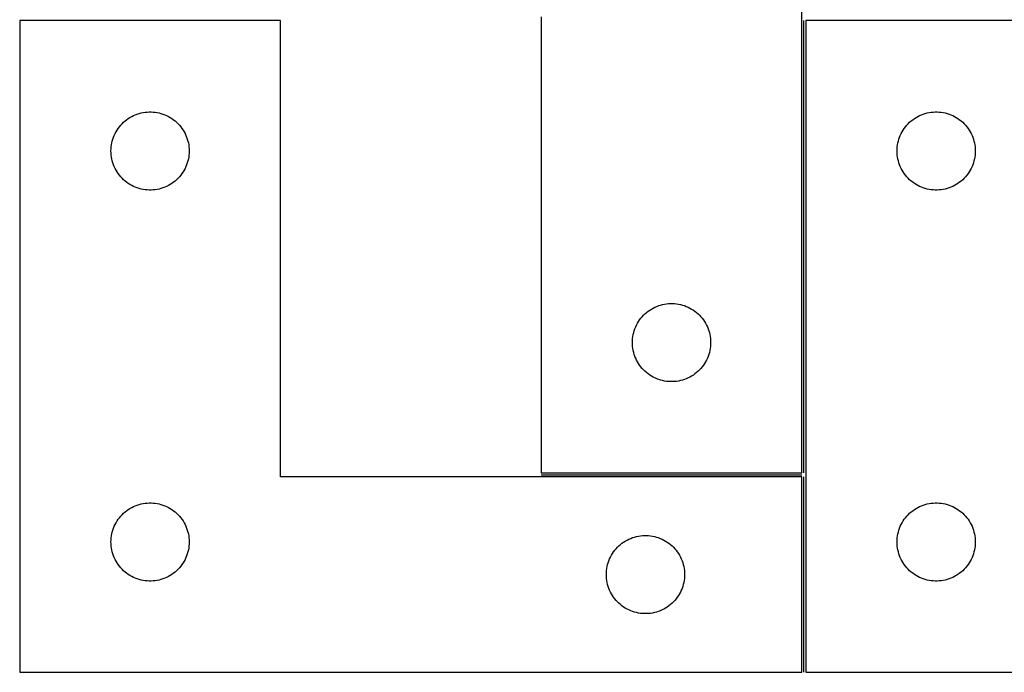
# Model space of a CAD drawing. Header units: millimetres. Extents: x 7 to 1493, y 7 to 2993.
# Tile 8 of 15: x 571 to 949, y 2116 to 2366. Entities that reach past the tile are written whole.
import ezdxf

# ---------------------------------------------------------------- set-up
doc = ezdxf.new("R2010")
doc.units = ezdxf.units.MM
doc.layers.add('COMMON', color=5, linetype='CONTINUOUS', true_color=0x0000ff)
doc.layers.add('CUT', color=7, linetype='CONTINUOUS', true_color=0x000000)

msp = doc.modelspace()

# ---------------------------------------------------------------- linework, layer by layer
at = {"layer": 'COMMON'}
for p, q in [((871.8071, 2192.425918), (871.8071, 2365.925917)), ((771.057099, 2191.675917), (871.057099, 2191.675917)), ((871.8071, 2115.925917), (871.8071, 2190.925917))]:
    msp.add_line(p, q, dxfattribs=at)
at = {"layer": 'CUT'}
for p, q in [((871.057099, 2192.425918), (871.057099, 2442.425918)), ((671.057099, 2365.925917), (571.057099, 2365.925917)), ((571.057099, 2365.925917), (571.057099, 2115.925917)), ((671.057099, 2190.925917), (671.057099, 2365.925917)), ((771.057099, 2367.425918), (771.057099, 2192.425918)), ((972.5571, 2365.925917), (872.5571, 2365.925917)), ((872.5571, 2365.925917), (872.5571, 2115.925917)), ((615.406181, 2329.820777), (616.128963, 2330.093256)), ((616.128963, 2330.093256), (616.864815, 2330.328165)), ((616.864815, 2330.328165), (617.611783, 2330.524883)), ((617.611783, 2330.524883), (618.367888, 2330.682887)), ((618.367888, 2330.682887), (619.131124, 2330.801757)), ((619.131124, 2330.801757), (619.899467, 2330.88118)), ((619.899467, 2330.88118), (620.67088, 2330.920944)), ((620.67088, 2330.920944), (621.443318, 2330.920944)), ((621.443318, 2330.920944), (622.214731, 2330.88118)), ((622.214731, 2330.88118), (622.983074, 2330.801757)), ((622.983074, 2330.801757), (623.74631, 2330.682887)), ((623.74631, 2330.682887), (624.502415, 2330.524883)), ((624.502415, 2330.524883), (625.249384, 2330.328165)), ((625.249384, 2330.328165), (625.985235, 2330.093256)), ((625.985235, 2330.093256), (626.708017, 2329.820777)), ((916.906182, 2329.820777), (917.628964, 2330.093256)), ((917.628964, 2330.093256), (918.364816, 2330.328165)), ((918.364816, 2330.328165), (919.111784, 2330.524883)), ((919.111784, 2330.524883), (919.867889, 2330.682887)), ((919.867889, 2330.682887), (920.631125, 2330.801757)), ((920.631125, 2330.801757), (921.399468, 2330.88118)), ((921.399468, 2330.88118), (922.170881, 2330.920944)), ((922.170881, 2330.920944), (922.943319, 2330.920944)), ((922.943319, 2330.920944), (923.714732, 2330.88118)), ((923.714732, 2330.88118), (924.483075, 2330.801757)), ((924.483075, 2330.801757), (925.246311, 2330.682887)), ((925.246311, 2330.682887), (926.002416, 2330.524883)), ((926.002416, 2330.524883), (926.749385, 2330.328165)), ((926.749385, 2330.328165), (927.485236, 2330.093256)), ((927.485236, 2330.093256), (928.208018, 2329.820777)), ((609.79012, 2325.828199), (610.314816, 2326.39508)), ((610.314816, 2326.39508), (610.867999, 2326.934198)), ((610.867999, 2326.934198), (611.448201, 2327.444124)), ((611.448201, 2327.444124), (612.053885, 2327.923506)), ((612.053885, 2327.923506), (612.683443, 2328.371073)), ((612.683443, 2328.371073), (613.335207, 2328.785637)), ((613.335207, 2328.785637), (614.007448, 2329.166099)), ((614.007448, 2329.166099), (614.698383, 2329.511451)), ((614.698383, 2329.511451), (615.406181, 2329.820777)), ((626.708017, 2329.820777), (627.415815, 2329.511451)), ((627.415815, 2329.511451), (628.10675, 2329.166099)), ((628.10675, 2329.166099), (628.778991, 2328.785637)), ((628.778991, 2328.785637), (629.430755, 2328.371073)), ((629.430755, 2328.371073), (630.060313, 2327.923506)), ((630.060313, 2327.923506), (630.665997, 2327.444124)), ((630.665997, 2327.444124), (631.246199, 2326.934198)), ((631.246199, 2326.934198), (631.799382, 2326.39508)), ((631.799382, 2326.39508), (632.324078, 2325.828199)), ((911.290121, 2325.828199), (911.814817, 2326.39508)), ((911.814817, 2326.39508), (912.368, 2326.934198)), ((912.368, 2326.934198), (912.948202, 2327.444124)), ((912.948202, 2327.444124), (913.553886, 2327.923506)), ((913.553886, 2327.923506), (914.183444, 2328.371073)), ((914.183444, 2328.371073), (914.835208, 2328.785637)), ((914.835208, 2328.785637), (915.507449, 2329.166099)), ((915.507449, 2329.166099), (916.198384, 2329.511451)), ((916.198384, 2329.511451), (916.906182, 2329.820777)), ((928.208018, 2329.820777), (928.915816, 2329.511451)), ((928.915816, 2329.511451), (929.606751, 2329.166099)), ((929.606751, 2329.166099), (930.278992, 2328.785637)), ((930.278992, 2328.785637), (930.930756, 2328.371073)), ((930.930756, 2328.371073), (931.560314, 2327.923506)), ((931.560314, 2327.923506), (932.165998, 2327.444124)), ((932.165998, 2327.444124), (932.7462, 2326.934198)), ((932.7462, 2326.934198), (933.299383, 2326.39508)), ((933.299383, 2326.39508), (933.824079, 2325.828199)), ((607.312346, 2321.932726), (607.639793, 2322.632324)), ((607.639793, 2322.632324), (608.00282, 2323.314138)), ((608.00282, 2323.314138), (608.400466, 2323.97636)), ((608.400466, 2323.97636), (608.831674, 2324.617234)), ((608.831674, 2324.617234), (609.295302, 2325.23506)), ((609.295302, 2325.23506), (609.79012, 2325.828199)), ((632.324078, 2325.828199), (632.818896, 2325.23506)), ((632.818896, 2325.23506), (633.282524, 2324.617234)), ((633.282524, 2324.617234), (633.713732, 2323.97636)), ((633.713732, 2323.97636), (634.111378, 2323.314138)), ((634.111378, 2323.314138), (634.474405, 2322.632324)), ((634.474405, 2322.632324), (634.801853, 2321.932726)), ((908.812347, 2321.932726), (909.139794, 2322.632324)), ((909.139794, 2322.632324), (909.502821, 2323.314138)), ((909.502821, 2323.314138), (909.900467, 2323.97636)), ((909.900467, 2323.97636), (910.331675, 2324.617234)), ((910.331675, 2324.617234), (910.795303, 2325.23506)), ((910.795303, 2325.23506), (911.290121, 2325.828199)), ((933.824079, 2325.828199), (934.318897, 2325.23506)), ((934.318897, 2325.23506), (934.782525, 2324.617234)), ((934.782525, 2324.617234), (935.213733, 2323.97636)), ((935.213733, 2323.97636), (935.611379, 2323.314138)), ((935.611379, 2323.314138), (935.974406, 2322.632324)), ((935.974406, 2322.632324), (936.301854, 2321.932726)), ((606.235781, 2318.234276), (606.374264, 2318.994198)), ((606.374264, 2318.994198), (606.551683, 2319.745984)), ((606.551683, 2319.745984), (606.767568, 2320.48764)), ((606.767568, 2320.48764), (607.021347, 2321.217199)), ((607.021347, 2321.217199), (607.312346, 2321.932726)), ((634.801853, 2321.932726), (635.092851, 2321.217199)), ((635.092851, 2321.217199), (635.34663, 2320.48764)), ((635.34663, 2320.48764), (635.562515, 2319.745984)), ((635.562515, 2319.745984), (635.739934, 2318.994198)), ((635.739934, 2318.994198), (635.878418, 2318.234276)), ((907.735782, 2318.234276), (907.874265, 2318.994198)), ((907.874265, 2318.994198), (908.051684, 2319.745984)), ((908.051684, 2319.745984), (908.267569, 2320.48764)), ((908.267569, 2320.48764), (908.521348, 2321.217199)), ((908.521348, 2321.217199), (908.812347, 2321.932726)), ((936.301854, 2321.932726), (936.592852, 2321.217199)), ((936.592852, 2321.217199), (936.846631, 2320.48764)), ((936.846631, 2320.48764), (937.062516, 2319.745984)), ((937.062516, 2319.745984), (937.239935, 2318.994198)), ((937.239935, 2318.994198), (937.378419, 2318.234276)), ((606.057099, 2315.925917), (606.076988, 2316.698099)), ((606.076988, 2315.153736), (606.057099, 2315.925917)), ((606.076988, 2316.698099), (606.136601, 2317.468232)), ((606.136601, 2314.383602), (606.076988, 2315.153736)), ((606.136601, 2317.468232), (606.235781, 2318.234276)), ((635.878418, 2318.234276), (635.977597, 2317.468232)), ((635.977597, 2317.468232), (636.03721, 2316.698099)), ((636.03721, 2315.153736), (635.977597, 2314.383602)), ((636.03721, 2316.698099), (636.057099, 2315.925917)), ((636.057099, 2315.925917), (636.03721, 2315.153736)), ((907.5571, 2315.925917), (907.576989, 2316.698099)), ((907.576989, 2315.153736), (907.5571, 2315.925917)), ((907.576989, 2316.698099), (907.636602, 2317.468232)), ((907.636602, 2314.383602), (907.576989, 2315.153736)), ((907.636602, 2317.468232), (907.735782, 2318.234276)), ((937.378419, 2318.234276), (937.477598, 2317.468232)), ((937.477598, 2317.468232), (937.537211, 2316.698099)), ((937.537211, 2315.153736), (937.477598, 2314.383602)), ((937.537211, 2316.698099), (937.5571, 2315.925917)), ((937.5571, 2315.925917), (937.537211, 2315.153736)), ((606.235781, 2313.617559), (606.136601, 2314.383602)), ((606.374264, 2312.857636), (606.235781, 2313.617559)), ((606.551683, 2312.10585), (606.374264, 2312.857636)), ((606.767568, 2311.364195), (606.551683, 2312.10585)), ((607.021347, 2310.634636), (606.767568, 2311.364195)), ((635.34663, 2311.364195), (635.092851, 2310.634636)), ((635.562515, 2312.10585), (635.34663, 2311.364195)), ((635.739934, 2312.857636), (635.562515, 2312.10585)), ((635.878418, 2313.617559), (635.739934, 2312.857636)), ((635.977597, 2314.383602), (635.878418, 2313.617559)), ((907.735782, 2313.617559), (907.636602, 2314.383602)), ((907.874265, 2312.857636), (907.735782, 2313.617559)), ((908.051684, 2312.10585), (907.874265, 2312.857636)), ((908.267569, 2311.364195), (908.051684, 2312.10585)), ((908.521348, 2310.634636), (908.267569, 2311.364195)), ((936.846631, 2311.364195), (936.592852, 2310.634636)), ((937.062516, 2312.10585), (936.846631, 2311.364195)), ((937.239935, 2312.857636), (937.062516, 2312.10585)), ((937.378419, 2313.617559), (937.239935, 2312.857636)), ((937.477598, 2314.383602), (937.378419, 2313.617559)), ((607.312346, 2309.919109), (607.021347, 2310.634636)), ((607.639793, 2309.21951), (607.312346, 2309.919109)), ((608.00282, 2308.537696), (607.639793, 2309.21951)), ((608.400466, 2307.875474), (608.00282, 2308.537696)), ((608.831674, 2307.234601), (608.400466, 2307.875474)), ((633.713732, 2307.875474), (633.282524, 2307.234601)), ((634.111378, 2308.537696), (633.713732, 2307.875474)), ((634.474405, 2309.21951), (634.111378, 2308.537696)), ((634.801853, 2309.919109), (634.474405, 2309.21951)), ((635.092851, 2310.634636), (634.801853, 2309.919109)), ((908.812347, 2309.919109), (908.521348, 2310.634636)), ((909.139794, 2309.21951), (908.812347, 2309.919109)), ((909.502821, 2308.537696), (909.139794, 2309.21951)), ((909.900467, 2307.875474), (909.502821, 2308.537696)), ((910.331675, 2307.234601), (909.900467, 2307.875474)), ((935.213733, 2307.875474), (934.782525, 2307.234601)), ((935.611379, 2308.537696), (935.213733, 2307.875474)), ((935.974406, 2309.21951), (935.611379, 2308.537696)), ((936.301854, 2309.919109), (935.974406, 2309.21951)), ((936.592852, 2310.634636), (936.301854, 2309.919109)), ((609.295302, 2306.616775), (608.831674, 2307.234601)), ((609.79012, 2306.023635), (609.295302, 2306.616775)), ((610.314816, 2305.456755), (609.79012, 2306.023635)), ((610.867999, 2304.917637), (610.314816, 2305.456755)), ((611.448201, 2304.407711), (610.867999, 2304.917637)), ((612.053885, 2303.928329), (611.448201, 2304.407711)), ((612.683443, 2303.480762), (612.053885, 2303.928329)), ((630.060313, 2303.928329), (629.430755, 2303.480762)), ((630.665997, 2304.407711), (630.060313, 2303.928329)), ((631.246199, 2304.917637), (630.665997, 2304.407711)), ((631.799382, 2305.456755), (631.246199, 2304.917637)), ((632.324078, 2306.023635), (631.799382, 2305.456755)), ((632.818896, 2306.616775), (632.324078, 2306.023635)), ((633.282524, 2307.234601), (632.818896, 2306.616775)), ((910.795303, 2306.616775), (910.331675, 2307.234601)), ((911.290121, 2306.023635), (910.795303, 2306.616775)), ((911.814817, 2305.456755), (911.290121, 2306.023635)), ((912.368, 2304.917637), (911.814817, 2305.456755)), ((912.948202, 2304.407711), (912.368, 2304.917637)), ((913.553886, 2303.928329), (912.948202, 2304.407711)), ((914.183444, 2303.480762), (913.553886, 2303.928329)), ((931.560314, 2303.928329), (930.930756, 2303.480762)), ((932.165998, 2304.407711), (931.560314, 2303.928329)), ((932.7462, 2304.917637), (932.165998, 2304.407711)), ((933.299383, 2305.456755), (932.7462, 2304.917637)), ((933.824079, 2306.023635), (933.299383, 2305.456755)), ((934.318897, 2306.616775), (933.824079, 2306.023635)), ((934.782525, 2307.234601), (934.318897, 2306.616775)), ((613.335207, 2303.066198), (612.683443, 2303.480762)), ((614.007448, 2302.685735), (613.335207, 2303.066198)), ((614.698383, 2302.340383), (614.007448, 2302.685735)), ((615.406181, 2302.031058), (614.698383, 2302.340383)), ((616.128963, 2301.758579), (615.406181, 2302.031058)), ((616.864815, 2301.523669), (616.128963, 2301.758579)), ((617.611783, 2301.326952), (616.864815, 2301.523669)), ((618.367888, 2301.168948), (617.611783, 2301.326952)), ((619.131124, 2301.050077), (618.367888, 2301.168948)), ((619.899467, 2300.970654), (619.131124, 2301.050077)), ((620.67088, 2300.93089), (619.899467, 2300.970654)), ((621.443318, 2300.93089), (620.67088, 2300.93089)), ((622.214731, 2300.970654), (621.443318, 2300.93089)), ((622.983074, 2301.050077), (622.214731, 2300.970654)), ((623.74631, 2301.168948), (622.983074, 2301.050077)), ((624.502415, 2301.326952), (623.74631, 2301.168948)), ((625.249384, 2301.523669), (624.502415, 2301.326952)), ((625.985235, 2301.758579), (625.249384, 2301.523669)), ((626.708017, 2302.031058), (625.985235, 2301.758579)), ((627.415815, 2302.340383), (626.708017, 2302.031058)), ((628.10675, 2302.685735), (627.415815, 2302.340383)), ((628.778991, 2303.066198), (628.10675, 2302.685735)), ((629.430755, 2303.480762), (628.778991, 2303.066198)), ((914.835208, 2303.066198), (914.183444, 2303.480762)), ((915.507449, 2302.685735), (914.835208, 2303.066198)), ((916.198384, 2302.340383), (915.507449, 2302.685735)), ((916.906182, 2302.031058), (916.198384, 2302.340383)), ((917.628964, 2301.758579), (916.906182, 2302.031058)), ((918.364816, 2301.523669), (917.628964, 2301.758579)), ((919.111784, 2301.326952), (918.364816, 2301.523669)), ((919.867889, 2301.168948), (919.111784, 2301.326952)), ((920.631125, 2301.050077), (919.867889, 2301.168948)), ((921.399468, 2300.970654), (920.631125, 2301.050077)), ((922.170881, 2300.93089), (921.399468, 2300.970654)), ((922.943319, 2300.93089), (922.170881, 2300.93089)), ((923.714732, 2300.970654), (922.943319, 2300.93089)), ((924.483075, 2301.050077), (923.714732, 2300.970654)), ((925.246311, 2301.168948), (924.483075, 2301.050077)), ((926.002416, 2301.326952), (925.246311, 2301.168948)), ((926.749385, 2301.523669), (926.002416, 2301.326952)), ((927.485236, 2301.758579), (926.749385, 2301.523669)), ((928.208018, 2302.031058), (927.485236, 2301.758579)), ((928.915816, 2302.340383), (928.208018, 2302.031058)), ((929.606751, 2302.685735), (928.915816, 2302.340383)), ((930.278992, 2303.066198), (929.606751, 2302.685735)), ((930.930756, 2303.480762), (930.278992, 2303.066198)), ((812.053885, 2254.423507), (812.683443, 2254.871074)), ((812.683443, 2254.871074), (813.335207, 2255.285638)), ((813.335207, 2255.285638), (814.007448, 2255.6661)), ((814.007448, 2255.6661), (814.698383, 2256.011452)), ((814.698383, 2256.011452), (815.406181, 2256.320778)), ((815.406181, 2256.320778), (816.128963, 2256.593257)), ((816.128963, 2256.593257), (816.864815, 2256.828166)), ((816.864815, 2256.828166), (817.611783, 2257.024884)), ((817.611783, 2257.024884), (818.367888, 2257.182888)), ((818.367888, 2257.182888), (819.131124, 2257.301758)), ((819.131124, 2257.301758), (819.899467, 2257.381181)), ((819.899467, 2257.381181), (820.67088, 2257.420945)), ((820.67088, 2257.420945), (821.443318, 2257.420945)), ((821.443318, 2257.420945), (822.214731, 2257.381181)), ((822.214731, 2257.381181), (822.983074, 2257.301758)), ((822.983074, 2257.301758), (823.74631, 2257.182888)), ((823.74631, 2257.182888), (824.502415, 2257.024884)), ((824.502415, 2257.024884), (825.249384, 2256.828166)), ((825.249384, 2256.828166), (825.985235, 2256.593257)), ((825.985235, 2256.593257), (826.708017, 2256.320778)), ((826.708017, 2256.320778), (827.415815, 2256.011452)), ((827.415815, 2256.011452), (828.10675, 2255.6661)), ((828.10675, 2255.6661), (828.778991, 2255.285638)), ((828.778991, 2255.285638), (829.430755, 2254.871074)), ((829.430755, 2254.871074), (830.060313, 2254.423507)), ((808.400466, 2250.476361), (808.831674, 2251.117235)), ((808.831674, 2251.117235), (809.295302, 2251.735061)), ((809.295302, 2251.735061), (809.79012, 2252.3282)), ((809.79012, 2252.3282), (810.314816, 2252.895081)), ((810.314816, 2252.895081), (810.867999, 2253.434199)), ((810.867999, 2253.434199), (811.448201, 2253.944125)), ((811.448201, 2253.944125), (812.053885, 2254.423507)), ((830.060313, 2254.423507), (830.665997, 2253.944125)), ((830.665997, 2253.944125), (831.246199, 2253.434199)), ((831.246199, 2253.434199), (831.799382, 2252.895081)), ((831.799382, 2252.895081), (832.324078, 2252.3282)), ((832.324078, 2252.3282), (832.818896, 2251.735061)), ((832.818896, 2251.735061), (833.282524, 2251.117235)), ((833.282524, 2251.117235), (833.713732, 2250.476361)), ((806.551683, 2246.245985), (806.767568, 2246.987641)), ((806.767568, 2246.987641), (807.021347, 2247.7172)), ((807.021347, 2247.7172), (807.312346, 2248.432727)), ((807.312346, 2248.432727), (807.639793, 2249.132325)), ((807.639793, 2249.132325), (808.00282, 2249.814139)), ((808.00282, 2249.814139), (808.400466, 2250.476361)), ((833.713732, 2250.476361), (834.111378, 2249.814139)), ((834.111378, 2249.814139), (834.474405, 2249.132325)), ((834.474405, 2249.132325), (834.801853, 2248.432727)), ((834.801853, 2248.432727), (835.092851, 2247.7172)), ((835.092851, 2247.7172), (835.34663, 2246.987641)), ((835.34663, 2246.987641), (835.562515, 2246.245985)), ((806.057099, 2242.425918), (806.076988, 2243.1981)), ((806.076988, 2243.1981), (806.136601, 2243.968233)), ((806.136601, 2243.968233), (806.235781, 2244.734277)), ((806.235781, 2244.734277), (806.374264, 2245.494199)), ((806.374264, 2245.494199), (806.551683, 2246.245985)), ((835.562515, 2246.245985), (835.739934, 2245.494199)), ((835.739934, 2245.494199), (835.878418, 2244.734277)), ((835.878418, 2244.734277), (835.977597, 2243.968233)), ((835.977597, 2243.968233), (836.03721, 2243.1981)), ((836.03721, 2243.1981), (836.057099, 2242.425918)), ((806.076988, 2241.653737), (806.057099, 2242.425918)), ((806.136601, 2240.883603), (806.076988, 2241.653737)), ((806.235781, 2240.11756), (806.136601, 2240.883603)), ((806.374264, 2239.357637), (806.235781, 2240.11756)), ((835.878418, 2240.11756), (835.739934, 2239.357637)), ((835.977597, 2240.883603), (835.878418, 2240.11756)), ((836.03721, 2241.653737), (835.977597, 2240.883603)), ((836.057099, 2242.425918), (836.03721, 2241.653737)), ((806.551683, 2238.605851), (806.374264, 2239.357637)), ((806.767568, 2237.864196), (806.551683, 2238.605851)), ((807.021347, 2237.134637), (806.767568, 2237.864196)), ((807.312346, 2236.41911), (807.021347, 2237.134637)), ((807.639793, 2235.719511), (807.312346, 2236.41911)), ((808.00282, 2235.037697), (807.639793, 2235.719511)), ((834.474405, 2235.719511), (834.111378, 2235.037697)), ((834.801853, 2236.41911), (834.474405, 2235.719511)), ((835.092851, 2237.134637), (834.801853, 2236.41911)), ((835.34663, 2237.864196), (835.092851, 2237.134637)), ((835.562515, 2238.605851), (835.34663, 2237.864196)), ((835.739934, 2239.357637), (835.562515, 2238.605851)), ((808.400466, 2234.375475), (808.00282, 2235.037697)), ((808.831674, 2233.734602), (808.400466, 2234.375475)), ((809.295302, 2233.116776), (808.831674, 2233.734602)), ((809.79012, 2232.523636), (809.295302, 2233.116776)), ((810.314816, 2231.956756), (809.79012, 2232.523636)), ((810.867999, 2231.417638), (810.314816, 2231.956756)), ((831.799382, 2231.956756), (831.246199, 2231.417638)), ((832.324078, 2232.523636), (831.799382, 2231.956756)), ((832.818896, 2233.116776), (832.324078, 2232.523636)), ((833.282524, 2233.734602), (832.818896, 2233.116776)), ((833.713732, 2234.375475), (833.282524, 2233.734602)), ((834.111378, 2235.037697), (833.713732, 2234.375475)), ((811.448201, 2230.907712), (810.867999, 2231.417638)), ((812.053885, 2230.42833), (811.448201, 2230.907712)), ((812.683443, 2229.980763), (812.053885, 2230.42833)), ((813.335207, 2229.566199), (812.683443, 2229.980763)), ((814.007448, 2229.185736), (813.335207, 2229.566199)), ((814.698383, 2228.840384), (814.007448, 2229.185736)), ((815.406181, 2228.531059), (814.698383, 2228.840384)), ((816.128963, 2228.25858), (815.406181, 2228.531059)), ((816.864815, 2228.02367), (816.128963, 2228.25858)), ((825.985235, 2228.25858), (825.249384, 2228.02367)), ((826.708017, 2228.531059), (825.985235, 2228.25858)), ((827.415815, 2228.840384), (826.708017, 2228.531059)), ((828.10675, 2229.185736), (827.415815, 2228.840384)), ((828.778991, 2229.566199), (828.10675, 2229.185736)), ((829.430755, 2229.980763), (828.778991, 2229.566199)), ((830.060313, 2230.42833), (829.430755, 2229.980763)), ((830.665997, 2230.907712), (830.060313, 2230.42833)), ((831.246199, 2231.417638), (830.665997, 2230.907712)), ((817.611783, 2227.826953), (816.864815, 2228.02367)), ((818.367888, 2227.668949), (817.611783, 2227.826953)), ((819.131124, 2227.550078), (818.367888, 2227.668949)), ((819.899467, 2227.470655), (819.131124, 2227.550078)), ((820.67088, 2227.430891), (819.899467, 2227.470655)), ((821.443318, 2227.430891), (820.67088, 2227.430891)), ((822.214731, 2227.470655), (821.443318, 2227.430891)), ((822.983074, 2227.550078), (822.214731, 2227.470655)), ((823.74631, 2227.668949), (822.983074, 2227.550078)), ((824.502415, 2227.826953), (823.74631, 2227.668949)), ((825.249384, 2228.02367), (824.502415, 2227.826953)), ((871.057099, 2190.925917), (671.057099, 2190.925917)), ((771.057099, 2192.425918), (871.057099, 2192.425918)), ((871.057099, 2115.925917), (871.057099, 2190.925917)), ((613.335207, 2178.785637), (614.007448, 2179.166099)), ((614.007448, 2179.166099), (614.698383, 2179.511451)), ((614.698383, 2179.511451), (615.406181, 2179.820777)), ((615.406181, 2179.820777), (616.128963, 2180.093256)), ((616.128963, 2180.093256), (616.864815, 2180.328165)), ((616.864815, 2180.328165), (617.611783, 2180.524883)), ((617.611783, 2180.524883), (618.367888, 2180.682887)), ((618.367888, 2180.682887), (619.131124, 2180.801757)), ((619.131124, 2180.801757), (619.899467, 2180.88118)), ((619.899467, 2180.88118), (620.67088, 2180.920944)), ((620.67088, 2180.920944), (621.443318, 2180.920944)), ((621.443318, 2180.920944), (622.214731, 2180.88118)), ((622.214731, 2180.88118), (622.983074, 2180.801757)), ((622.983074, 2180.801757), (623.74631, 2180.682887)), ((623.74631, 2180.682887), (624.502415, 2180.524883)), ((624.502415, 2180.524883), (625.249384, 2180.328165)), ((625.249384, 2180.328165), (625.985235, 2180.093256)), ((625.985235, 2180.093256), (626.708017, 2179.820777)), ((626.708017, 2179.820777), (627.415815, 2179.511451)), ((627.415815, 2179.511451), (628.10675, 2179.166099)), ((628.10675, 2179.166099), (628.778991, 2178.785637)), ((914.835208, 2178.785637), (915.507449, 2179.166099)), ((915.507449, 2179.166099), (916.198384, 2179.511451)), ((916.198384, 2179.511451), (916.906182, 2179.820777)), ((916.906182, 2179.820777), (917.628964, 2180.093256)), ((917.628964, 2180.093256), (918.364816, 2180.328165)), ((918.364816, 2180.328165), (919.111784, 2180.524883)), ((919.111784, 2180.524883), (919.867889, 2180.682887)), ((919.867889, 2180.682887), (920.631125, 2180.801757)), ((920.631125, 2180.801757), (921.399468, 2180.88118)), ((921.399468, 2180.88118), (922.170881, 2180.920944)), ((922.170881, 2180.920944), (922.943319, 2180.920944)), ((922.943319, 2180.920944), (923.714732, 2180.88118)), ((923.714732, 2180.88118), (924.483075, 2180.801757)), ((924.483075, 2180.801757), (925.246311, 2180.682887)), ((925.246311, 2180.682887), (926.002416, 2180.524883)), ((926.002416, 2180.524883), (926.749385, 2180.328165)), ((926.749385, 2180.328165), (927.485236, 2180.093256)), ((927.485236, 2180.093256), (928.208018, 2179.820777)), ((928.208018, 2179.820777), (928.915816, 2179.511451)), ((928.915816, 2179.511451), (929.606751, 2179.166099)), ((929.606751, 2179.166099), (930.278992, 2178.785637)), ((608.831674, 2174.617234), (609.295302, 2175.23506)), ((609.295302, 2175.23506), (609.79012, 2175.828199)), ((609.79012, 2175.828199), (610.314816, 2176.39508)), ((610.314816, 2176.39508), (610.867999, 2176.934198)), ((610.867999, 2176.934198), (611.448201, 2177.444124)), ((611.448201, 2177.444124), (612.053885, 2177.923506)), ((612.053885, 2177.923506), (612.683443, 2178.371073)), ((612.683443, 2178.371073), (613.335207, 2178.785637)), ((628.778991, 2178.785637), (629.430755, 2178.371073)), ((629.430755, 2178.371073), (630.060313, 2177.923506)), ((630.060313, 2177.923506), (630.665997, 2177.444124)), ((630.665997, 2177.444124), (631.246199, 2176.934198)), ((631.246199, 2176.934198), (631.799382, 2176.39508)), ((631.799382, 2176.39508), (632.324078, 2175.828199)), ((632.324078, 2175.828199), (632.818896, 2175.23506)), ((632.818896, 2175.23506), (633.282524, 2174.617234)), ((910.331675, 2174.617234), (910.795303, 2175.23506)), ((910.795303, 2175.23506), (911.290121, 2175.828199)), ((911.290121, 2175.828199), (911.814817, 2176.39508)), ((911.814817, 2176.39508), (912.368, 2176.934198)), ((912.368, 2176.934198), (912.948202, 2177.444124)), ((912.948202, 2177.444124), (913.553886, 2177.923506)), ((913.553886, 2177.923506), (914.183444, 2178.371073)), ((914.183444, 2178.371073), (914.835208, 2178.785637)), ((930.278992, 2178.785637), (930.930756, 2178.371073)), ((930.930756, 2178.371073), (931.560314, 2177.923506)), ((931.560314, 2177.923506), (932.165998, 2177.444124)), ((932.165998, 2177.444124), (932.7462, 2176.934198)), ((932.7462, 2176.934198), (933.299383, 2176.39508)), ((933.299383, 2176.39508), (933.824079, 2175.828199)), ((933.824079, 2175.828199), (934.318897, 2175.23506)), ((934.318897, 2175.23506), (934.782525, 2174.617234)), ((607.021347, 2171.217199), (607.312346, 2171.932726)), ((607.312346, 2171.932726), (607.639793, 2172.632324)), ((607.639793, 2172.632324), (608.00282, 2173.314138)), ((608.00282, 2173.314138), (608.400466, 2173.97636)), ((608.400466, 2173.97636), (608.831674, 2174.617234)), ((633.282524, 2174.617234), (633.713732, 2173.97636)), ((633.713732, 2173.97636), (634.111378, 2173.314138)), ((634.111378, 2173.314138), (634.474405, 2172.632324)), ((634.474405, 2172.632324), (634.801853, 2171.932726)), ((634.801853, 2171.932726), (635.092851, 2171.217199)), ((908.521348, 2171.217199), (908.812347, 2171.932726)), ((908.812347, 2171.932726), (909.139794, 2172.632324)), ((909.139794, 2172.632324), (909.502821, 2173.314138)), ((909.502821, 2173.314138), (909.900467, 2173.97636)), ((909.900467, 2173.97636), (910.331675, 2174.617234)), ((934.782525, 2174.617234), (935.213733, 2173.97636)), ((935.213733, 2173.97636), (935.611379, 2173.314138)), ((935.611379, 2173.314138), (935.974406, 2172.632324)), ((935.974406, 2172.632324), (936.301854, 2171.932726)), ((936.301854, 2171.932726), (936.592852, 2171.217199)), ((606.136601, 2167.468232), (606.235781, 2168.234276)), ((606.235781, 2168.234276), (606.374264, 2168.994198)), ((606.374264, 2168.994198), (606.551683, 2169.745984)), ((606.551683, 2169.745984), (606.767568, 2170.48764)), ((606.767568, 2170.48764), (607.021347, 2171.217199)), ((635.092851, 2171.217199), (635.34663, 2170.48764)), ((635.34663, 2170.48764), (635.562515, 2169.745984)), ((635.562515, 2169.745984), (635.739934, 2168.994198)), ((635.739934, 2168.994198), (635.878418, 2168.234276)), ((635.878418, 2168.234276), (635.977597, 2167.468232)), ((806.128963, 2167.593256), (806.864815, 2167.828165)), ((806.864815, 2167.828165), (807.611783, 2168.024883)), ((807.611783, 2168.024883), (808.367888, 2168.182887)), ((808.367888, 2168.182887), (809.131124, 2168.301757)), ((809.131124, 2168.301757), (809.899467, 2168.38118)), ((809.899467, 2168.38118), (810.67088, 2168.420944)), ((810.67088, 2168.420944), (811.443318, 2168.420944)), ((811.443318, 2168.420944), (812.214731, 2168.38118)), ((812.214731, 2168.38118), (812.983074, 2168.301757)), ((812.983074, 2168.301757), (813.74631, 2168.182887)), ((813.74631, 2168.182887), (814.502415, 2168.024883)), ((814.502415, 2168.024883), (815.249384, 2167.828165)), ((815.249384, 2167.828165), (815.985235, 2167.593256)), ((907.636602, 2167.468232), (907.735782, 2168.234276)), ((907.735782, 2168.234276), (907.874265, 2168.994198)), ((907.874265, 2168.994198), (908.051684, 2169.745984)), ((908.051684, 2169.745984), (908.267569, 2170.48764)), ((908.267569, 2170.48764), (908.521348, 2171.217199)), ((936.592852, 2171.217199), (936.846631, 2170.48764)), ((936.846631, 2170.48764), (937.062516, 2169.745984)), ((937.062516, 2169.745984), (937.239935, 2168.994198)), ((937.239935, 2168.994198), (937.378419, 2168.234276)), ((937.378419, 2168.234276), (937.477598, 2167.468232)), ((606.057099, 2165.925917), (606.076988, 2166.698099)), ((606.076988, 2165.153736), (606.057099, 2165.925917)), ((606.076988, 2166.698099), (606.136601, 2167.468232)), ((606.136601, 2164.383602), (606.076988, 2165.153736)), ((606.235781, 2163.617559), (606.136601, 2164.383602)), ((635.977597, 2164.383602), (635.878418, 2163.617559)), ((635.977597, 2167.468232), (636.03721, 2166.698099)), ((636.03721, 2165.153736), (635.977597, 2164.383602)), ((636.03721, 2166.698099), (636.057099, 2165.925917)), ((636.057099, 2165.925917), (636.03721, 2165.153736)), ((799.79012, 2163.328199), (800.314816, 2163.89508)), ((800.314816, 2163.89508), (800.867999, 2164.434198)), ((800.867999, 2164.434198), (801.448201, 2164.944124)), ((801.448201, 2164.944124), (802.053885, 2165.423506)), ((802.053885, 2165.423506), (802.683443, 2165.871073)), ((802.683443, 2165.871073), (803.335207, 2166.285637)), ((803.335207, 2166.285637), (804.007448, 2166.666099)), ((804.007448, 2166.666099), (804.698383, 2167.011451)), ((804.698383, 2167.011451), (805.406181, 2167.320777)), ((805.406181, 2167.320777), (806.128963, 2167.593256)), ((815.985235, 2167.593256), (816.708017, 2167.320777)), ((816.708017, 2167.320777), (817.415815, 2167.011451)), ((817.415815, 2167.011451), (818.10675, 2166.666099)), ((818.10675, 2166.666099), (818.778991, 2166.285637)), ((818.778991, 2166.285637), (819.430755, 2165.871073)), ((819.430755, 2165.871073), (820.060313, 2165.423506)), ((820.060313, 2165.423506), (820.665997, 2164.944124)), ((820.665997, 2164.944124), (821.246199, 2164.434198)), ((821.246199, 2164.434198), (821.799382, 2163.89508)), ((821.799382, 2163.89508), (822.324078, 2163.328199)), ((907.5571, 2165.925917), (907.576989, 2166.698099)), ((907.576989, 2165.153736), (907.5571, 2165.925917)), ((907.576989, 2166.698099), (907.636602, 2167.468232)), ((907.636602, 2164.383602), (907.576989, 2165.153736)), ((907.735782, 2163.617559), (907.636602, 2164.383602)), ((937.477598, 2164.383602), (937.378419, 2163.617559)), ((937.477598, 2167.468232), (937.537211, 2166.698099)), ((937.537211, 2165.153736), (937.477598, 2164.383602)), ((937.537211, 2166.698099), (937.5571, 2165.925917)), ((937.5571, 2165.925917), (937.537211, 2165.153736)), ((606.374264, 2162.857636), (606.235781, 2163.617559)), ((606.551683, 2162.10585), (606.374264, 2162.857636)), ((606.767568, 2161.364195), (606.551683, 2162.10585)), ((607.021347, 2160.634636), (606.767568, 2161.364195)), ((607.312346, 2159.919109), (607.021347, 2160.634636)), ((635.092851, 2160.634636), (634.801853, 2159.919109)), ((635.34663, 2161.364195), (635.092851, 2160.634636)), ((635.562515, 2162.10585), (635.34663, 2161.364195)), ((635.739934, 2162.857636), (635.562515, 2162.10585)), ((635.878418, 2163.617559), (635.739934, 2162.857636)), ((797.312346, 2159.432726), (797.639793, 2160.132324)), ((797.639793, 2160.132324), (798.00282, 2160.814138)), ((798.00282, 2160.814138), (798.400466, 2161.47636)), ((798.400466, 2161.47636), (798.831674, 2162.117234)), ((798.831674, 2162.117234), (799.295302, 2162.73506)), ((799.295302, 2162.73506), (799.79012, 2163.328199)), ((822.324078, 2163.328199), (822.818896, 2162.73506)), ((822.818896, 2162.73506), (823.282524, 2162.117234)), ((823.282524, 2162.117234), (823.713732, 2161.47636)), ((823.713732, 2161.47636), (824.111378, 2160.814138)), ((824.111378, 2160.814138), (824.474405, 2160.132324)), ((824.474405, 2160.132324), (824.801853, 2159.432726)), ((907.874265, 2162.857636), (907.735782, 2163.617559)), ((908.051684, 2162.10585), (907.874265, 2162.857636)), ((908.267569, 2161.364195), (908.051684, 2162.10585)), ((908.521348, 2160.634636), (908.267569, 2161.364195)), ((908.812347, 2159.919109), (908.521348, 2160.634636)), ((936.592852, 2160.634636), (936.301854, 2159.919109)), ((936.846631, 2161.364195), (936.592852, 2160.634636)), ((937.062516, 2162.10585), (936.846631, 2161.364195)), ((937.239935, 2162.857636), (937.062516, 2162.10585)), ((937.378419, 2163.617559), (937.239935, 2162.857636)), ((607.639793, 2159.21951), (607.312346, 2159.919109)), ((608.00282, 2158.537696), (607.639793, 2159.21951)), ((608.400466, 2157.875474), (608.00282, 2158.537696)), ((608.831674, 2157.234601), (608.400466, 2157.875474)), ((609.295302, 2156.616775), (608.831674, 2157.234601)), ((609.79012, 2156.023635), (609.295302, 2156.616775)), ((632.818896, 2156.616775), (632.324078, 2156.023635)), ((633.282524, 2157.234601), (632.818896, 2156.616775)), ((633.713732, 2157.875474), (633.282524, 2157.234601)), ((634.111378, 2158.537696), (633.713732, 2157.875474)), ((634.474405, 2159.21951), (634.111378, 2158.537696)), ((634.801853, 2159.919109), (634.474405, 2159.21951)), ((796.235781, 2155.734276), (796.374264, 2156.494198)), ((796.374264, 2156.494198), (796.551683, 2157.245984)), ((796.551683, 2157.245984), (796.767568, 2157.98764)), ((796.767568, 2157.98764), (797.021347, 2158.717199)), ((797.021347, 2158.717199), (797.312346, 2159.432726)), ((824.801853, 2159.432726), (825.092851, 2158.717199)), ((825.092851, 2158.717199), (825.34663, 2157.98764)), ((825.34663, 2157.98764), (825.562515, 2157.245984)), ((825.562515, 2157.245984), (825.739934, 2156.494198)), ((825.739934, 2156.494198), (825.878418, 2155.734276)), ((909.139794, 2159.21951), (908.812347, 2159.919109)), ((909.502821, 2158.537696), (909.139794, 2159.21951)), ((909.900467, 2157.875474), (909.502821, 2158.537696)), ((910.331675, 2157.234601), (909.900467, 2157.875474)), ((910.795303, 2156.616775), (910.331675, 2157.234601)), ((911.290121, 2156.023635), (910.795303, 2156.616775)), ((934.318897, 2156.616775), (933.824079, 2156.023635)), ((934.782525, 2157.234601), (934.318897, 2156.616775)), ((935.213733, 2157.875474), (934.782525, 2157.234601)), ((935.611379, 2158.537696), (935.213733, 2157.875474)), ((935.974406, 2159.21951), (935.611379, 2158.537696)), ((936.301854, 2159.919109), (935.974406, 2159.21951)), ((610.314816, 2155.456755), (609.79012, 2156.023635)), ((610.867999, 2154.917637), (610.314816, 2155.456755)), ((611.448201, 2154.407711), (610.867999, 2154.917637)), ((612.053885, 2153.928329), (611.448201, 2154.407711)), ((612.683443, 2153.480762), (612.053885, 2153.928329)), ((613.335207, 2153.066198), (612.683443, 2153.480762)), ((614.007448, 2152.685735), (613.335207, 2153.066198)), ((614.698383, 2152.340383), (614.007448, 2152.685735)), ((628.10675, 2152.685735), (627.415815, 2152.340383)), ((628.778991, 2153.066198), (628.10675, 2152.685735)), ((629.430755, 2153.480762), (628.778991, 2153.066198)), ((630.060313, 2153.928329), (629.430755, 2153.480762)), ((630.665997, 2154.407711), (630.060313, 2153.928329)), ((631.246199, 2154.917637), (630.665997, 2154.407711)), ((631.799382, 2155.456755), (631.246199, 2154.917637)), ((632.324078, 2156.023635), (631.799382, 2155.456755)), ((796.057099, 2153.425917), (796.076988, 2154.198099)), ((796.076988, 2152.653736), (796.057099, 2153.425917)), ((796.076988, 2154.198099), (796.136601, 2154.968232)), ((796.136601, 2151.883602), (796.076988, 2152.653736)), ((796.136601, 2154.968232), (796.235781, 2155.734276)), ((825.878418, 2155.734276), (825.977597, 2154.968232)), ((825.977597, 2154.968232), (826.03721, 2154.198099)), ((826.03721, 2152.653736), (825.977597, 2151.883602)), ((826.03721, 2154.198099), (826.057099, 2153.425917)), ((826.057099, 2153.425917), (826.03721, 2152.653736)), ((911.814817, 2155.456755), (911.290121, 2156.023635)), ((912.368, 2154.917637), (911.814817, 2155.456755)), ((912.948202, 2154.407711), (912.368, 2154.917637)), ((913.553886, 2153.928329), (912.948202, 2154.407711)), ((914.183444, 2153.480762), (913.553886, 2153.928329)), ((914.835208, 2153.066198), (914.183444, 2153.480762)), ((915.507449, 2152.685735), (914.835208, 2153.066198)), ((916.198384, 2152.340383), (915.507449, 2152.685735)), ((929.606751, 2152.685735), (928.915816, 2152.340383)), ((930.278992, 2153.066198), (929.606751, 2152.685735)), ((930.930756, 2153.480762), (930.278992, 2153.066198)), ((931.560314, 2153.928329), (930.930756, 2153.480762)), ((932.165998, 2154.407711), (931.560314, 2153.928329)), ((932.7462, 2154.917637), (932.165998, 2154.407711)), ((933.299383, 2155.456755), (932.7462, 2154.917637)), ((933.824079, 2156.023635), (933.299383, 2155.456755)), ((615.406181, 2152.031058), (614.698383, 2152.340383)), ((616.128963, 2151.758579), (615.406181, 2152.031058)), ((616.864815, 2151.523669), (616.128963, 2151.758579)), ((617.611783, 2151.326952), (616.864815, 2151.523669)), ((618.367888, 2151.168948), (617.611783, 2151.326952)), ((619.131124, 2151.050077), (618.367888, 2151.168948)), ((619.899467, 2150.970654), (619.131124, 2151.050077)), ((620.67088, 2150.93089), (619.899467, 2150.970654)), ((621.443318, 2150.93089), (620.67088, 2150.93089)), ((622.214731, 2150.970654), (621.443318, 2150.93089)), ((622.983074, 2151.050077), (622.214731, 2150.970654)), ((623.74631, 2151.168948), (622.983074, 2151.050077)), ((624.502415, 2151.326952), (623.74631, 2151.168948)), ((625.249384, 2151.523669), (624.502415, 2151.326952)), ((625.985235, 2151.758579), (625.249384, 2151.523669)), ((626.708017, 2152.031058), (625.985235, 2151.758579)), ((627.415815, 2152.340383), (626.708017, 2152.031058)), ((796.235781, 2151.117559), (796.136601, 2151.883602)), ((796.374264, 2150.357636), (796.235781, 2151.117559)), ((796.551683, 2149.60585), (796.374264, 2150.357636)), ((796.767568, 2148.864195), (796.551683, 2149.60585)), ((797.021347, 2148.134636), (796.767568, 2148.864195)), ((825.34663, 2148.864195), (825.092851, 2148.134636)), ((825.562515, 2149.60585), (825.34663, 2148.864195)), ((825.739934, 2150.357636), (825.562515, 2149.60585)), ((825.878418, 2151.117559), (825.739934, 2150.357636)), ((825.977597, 2151.883602), (825.878418, 2151.117559)), ((916.906182, 2152.031058), (916.198384, 2152.340383)), ((917.628964, 2151.758579), (916.906182, 2152.031058)), ((918.364816, 2151.523669), (917.628964, 2151.758579)), ((919.111784, 2151.326952), (918.364816, 2151.523669)), ((919.867889, 2151.168948), (919.111784, 2151.326952)), ((920.631125, 2151.050077), (919.867889, 2151.168948)), ((921.399468, 2150.970654), (920.631125, 2151.050077)), ((922.170881, 2150.93089), (921.399468, 2150.970654)), ((922.943319, 2150.93089), (922.170881, 2150.93089)), ((923.714732, 2150.970654), (922.943319, 2150.93089)), ((924.483075, 2151.050077), (923.714732, 2150.970654)), ((925.246311, 2151.168948), (924.483075, 2151.050077)), ((926.002416, 2151.326952), (925.246311, 2151.168948)), ((926.749385, 2151.523669), (926.002416, 2151.326952)), ((927.485236, 2151.758579), (926.749385, 2151.523669)), ((928.208018, 2152.031058), (927.485236, 2151.758579)), ((928.915816, 2152.340383), (928.208018, 2152.031058)), ((797.312346, 2147.419109), (797.021347, 2148.134636)), ((797.639793, 2146.71951), (797.312346, 2147.419109)), ((798.00282, 2146.037696), (797.639793, 2146.71951)), ((798.400466, 2145.375474), (798.00282, 2146.037696)), ((798.831674, 2144.734601), (798.400466, 2145.375474)), ((823.713732, 2145.375474), (823.282524, 2144.734601)), ((824.111378, 2146.037696), (823.713732, 2145.375474)), ((824.474405, 2146.71951), (824.111378, 2146.037696)), ((824.801853, 2147.419109), (824.474405, 2146.71951)), ((825.092851, 2148.134636), (824.801853, 2147.419109)), ((799.295302, 2144.116775), (798.831674, 2144.734601)), ((799.79012, 2143.523635), (799.295302, 2144.116775)), ((800.314816, 2142.956755), (799.79012, 2143.523635)), ((800.867999, 2142.417637), (800.314816, 2142.956755)), ((801.448201, 2141.907711), (800.867999, 2142.417637)), ((802.053885, 2141.428329), (801.448201, 2141.907711)), ((802.683443, 2140.980762), (802.053885, 2141.428329)), ((820.060313, 2141.428329), (819.430755, 2140.980762)), ((820.665997, 2141.907711), (820.060313, 2141.428329)), ((821.246199, 2142.417637), (820.665997, 2141.907711)), ((821.799382, 2142.956755), (821.246199, 2142.417637)), ((822.324078, 2143.523635), (821.799382, 2142.956755)), ((822.818896, 2144.116775), (822.324078, 2143.523635)), ((823.282524, 2144.734601), (822.818896, 2144.116775)), ((803.335207, 2140.566198), (802.683443, 2140.980762)), ((804.007448, 2140.185735), (803.335207, 2140.566198)), ((804.698383, 2139.840383), (804.007448, 2140.185735)), ((805.406181, 2139.531058), (804.698383, 2139.840383)), ((806.128963, 2139.258579), (805.406181, 2139.531058)), ((806.864815, 2139.023669), (806.128963, 2139.258579)), ((807.611783, 2138.826952), (806.864815, 2139.023669)), ((808.367888, 2138.668948), (807.611783, 2138.826952)), ((809.131124, 2138.550077), (808.367888, 2138.668948)), ((809.899467, 2138.470654), (809.131124, 2138.550077)), ((810.67088, 2138.43089), (809.899467, 2138.470654)), ((811.443318, 2138.43089), (810.67088, 2138.43089)), ((812.214731, 2138.470654), (811.443318, 2138.43089)), ((812.983074, 2138.550077), (812.214731, 2138.470654)), ((813.74631, 2138.668948), (812.983074, 2138.550077)), ((814.502415, 2138.826952), (813.74631, 2138.668948)), ((815.249384, 2139.023669), (814.502415, 2138.826952)), ((815.985235, 2139.258579), (815.249384, 2139.023669)), ((816.708017, 2139.531058), (815.985235, 2139.258579)), ((817.415815, 2139.840383), (816.708017, 2139.531058)), ((818.10675, 2140.185735), (817.415815, 2139.840383)), ((818.778991, 2140.566198), (818.10675, 2140.185735)), ((819.430755, 2140.980762), (818.778991, 2140.566198)), ((571.057099, 2115.925917), (871.057099, 2115.925917)), ((872.5571, 2115.925917), (1172.5571, 2115.925917))]:
    msp.add_line(p, q, dxfattribs=at)

doc.saveas('drawing.dxf')
